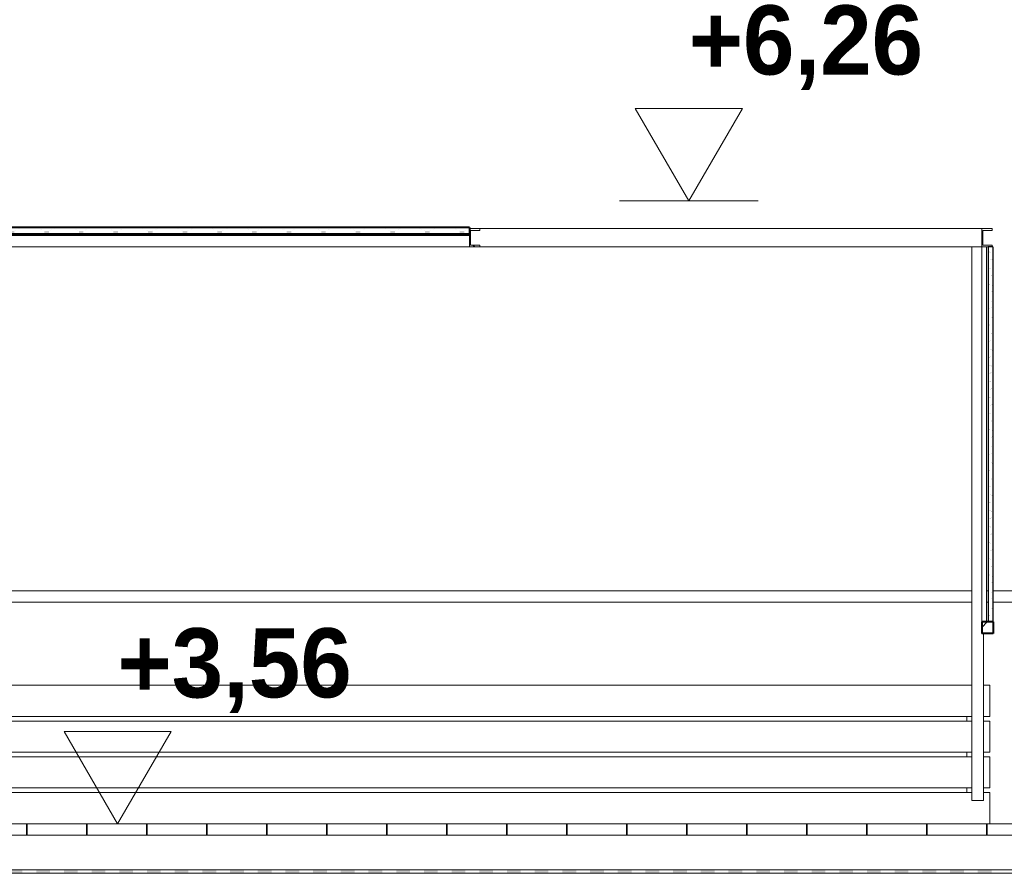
# Model space of a CAD drawing. Header units: millimetres. Extents: x -4481 to 79246, y -53000 to 18468.
# Tile 43 of 48: x 55609 to 59875, y 3345 to 7045. Entities that reach past the tile are written whole.
import ezdxf

# ---------------------------------------------------------------- set-up
doc = ezdxf.new("R2010")
doc.units = ezdxf.units.MM
doc.header["$MEASUREMENT"] = 0
doc.linetypes.add('Wipeout_Contour', pattern=[1000, 0, -1000])
for name, color, linetype in [('Nouveau_0', 7, 'Continuous'), ('Nouveau_2D - Cotations pour 100ème', 7, 'Continuous'), ('Nouveau__Constr - Poutres', 7, 'Continuous'), ('Nouveau__Constr - Serrurerie', 7, 'Continuous'), ('Nouveau__Sols - Dalles', 7, 'Continuous'), ('Nouveau_Equip - Agencement', 7, 'Continuous')]:
    doc.layers.add(name, color=color, linetype=linetype)
doc.styles.add('STYLE_GENERE_1', font='GOTHIC.TTF')
pattern_1 = [(135, (0, 0), (318.198, 318.198), []), (135, (-106.07, -106.07), (318.198, 318.198), [])]

# ---------------------------------------------------------------- blocks, each defined once
blk = doc.blocks.new('Élément de coupe_45')
at = {"layer": 'Nouveau__Constr - Poutres', "color": 7, "linetype": 'Continuous', "lineweight": 13}
for p, q in [((59735, 4570), (54570, 4570)), ((59805, 4570), (59797.5, 4570)), ((59923, 4570), (59825, 4570)), ((59735, 4520), (54570, 4520)), ((59805, 4520), (59797.5, 4520)), ((59923, 4520), (59825, 4520))]:
    blk.add_line(p, q, dxfattribs=at)
blk = doc.blocks.new('*X148')
at = {"layer": 'Nouveau__Sols - Dalles', "linetype": 'Continuous', "lineweight": 15}
for points in [[(55620, 3360), (55560, 3360), (55560, 3345), (55620, 3345)], [(55740, 3360), (55680, 3360), (55680, 3345), (55740, 3345)], [(55860, 3360), (55800, 3360), (55800, 3345), (55860, 3345)], [(55980, 3360), (55920, 3360), (55920, 3345), (55980, 3345)], [(56100, 3360), (56040, 3360), (56040, 3345), (56100, 3345)], [(56220, 3360), (56160, 3360), (56160, 3345), (56220, 3345)], [(56340, 3360), (56280, 3360), (56280, 3345), (56340, 3345)], [(56460, 3360), (56400, 3360), (56400, 3345), (56460, 3345)], [(56580, 3360), (56520, 3360), (56520, 3345), (56580, 3345)], [(56700, 3360), (56640, 3360), (56640, 3345), (56700, 3345)], [(56820, 3360), (56760, 3360), (56760, 3345), (56820, 3345)], [(56940, 3360), (56880, 3360), (56880, 3345), (56940, 3345)], [(57060, 3360), (57000, 3360), (57000, 3345), (57060, 3345)], [(57180, 3360), (57120, 3360), (57120, 3345), (57180, 3345)], [(57300, 3360), (57240, 3360), (57240, 3345), (57300, 3345)], [(57420, 3360), (57360, 3360), (57360, 3345), (57420, 3345)], [(57540, 3360), (57480, 3360), (57480, 3345), (57540, 3345)], [(57660, 3360), (57600, 3360), (57600, 3345), (57660, 3345)], [(57780, 3360), (57720, 3360), (57720, 3345), (57780, 3345)], [(57900, 3360), (57840, 3360), (57840, 3345), (57900, 3345)], [(58020, 3360), (57960, 3360), (57960, 3345), (58020, 3345)], [(58140, 3360), (58080, 3360), (58080, 3345), (58140, 3345)], [(58260, 3360), (58200, 3360), (58200, 3345), (58260, 3345)], [(58380, 3360), (58320, 3360), (58320, 3345), (58380, 3345)], [(58500, 3360), (58440, 3360), (58440, 3345), (58500, 3345)], [(58620, 3360), (58560, 3360), (58560, 3345), (58620, 3345)], [(58740, 3360), (58680, 3360), (58680, 3345), (58740, 3345)], [(58860, 3360), (58800, 3360), (58800, 3345), (58860, 3345)], [(58980, 3360), (58920, 3360), (58920, 3345), (58980, 3345)], [(59100, 3360), (59040, 3360), (59040, 3345), (59100, 3345)], [(59220, 3360), (59160, 3360), (59160, 3345), (59220, 3345)], [(59340, 3360), (59280, 3360), (59280, 3345), (59340, 3345)], [(59460, 3360), (59400, 3360), (59400, 3345), (59460, 3345)], [(59580, 3360), (59520, 3360), (59520, 3345), (59580, 3345)], [(59700, 3360), (59640, 3360), (59640, 3345), (59700, 3345)], [(59820, 3360), (59760, 3360), (59760, 3345), (59820, 3345)]]:
    blk.add_hatch(color=7, dxfattribs=at).paths.add_polyline_path(points)
blk = doc.blocks.new('Élément de coupe_133')
at = {"color": 254, "linetype": 'Wipeout_Contour', "lineweight": 0, "ltscale": 229289.191461}
blk.add_wipeout([(54470, 3510), (54470, 3360), (59968, 3360), (59968, 3510)], dxfattribs=at).dxf.layer = 'Nouveau__Sols - Dalles'
at = {"layer": 'Nouveau__Sols - Dalles', "color": 7, "linetype": 'Continuous', "lineweight": 5}
for p, q in [((59968, 3360), (54470, 3360)), ((59968, 3345), (54470, 3345))]:
    blk.add_line(p, q, dxfattribs=at)
at = {"layer": 'Nouveau__Sols - Dalles', "lineweight": 0}
blk.add_blockref('*X148', (0, 0), dxfattribs=at)
at = {"color": 254, "linetype": 'Wipeout_Contour', "lineweight": 0, "ltscale": 229313.390378}
blk.add_wipeout([(54470, 3510), (59968, 3510), (59968, 3560), (54470, 3560)], dxfattribs=at).dxf.layer = 'Nouveau__Sols - Dalles'
at = {"layer": 'Nouveau__Sols - Dalles', "linetype": 'Continuous', "lineweight": 35}
h = blk.add_hatch(dxfattribs=at)
h.set_pattern_fill('Béton_préfabriqué', style=0, pattern_type=2)
h.set_pattern_definition([(0, (0, 0), (0, 260), []), (90, (0, 0), (-260, 0), [])])
h.paths.add_polyline_path([(54470, 3510), (59968, 3510), (59968, 3560), (54470, 3560)])
at = {"layer": 'Nouveau__Sols - Dalles', "color": 7, "linetype": 'Continuous', "lineweight": 5}
for p, q in [((59960, 3560), (54470, 3560)), ((59968, 3510), (54470, 3510))]:
    blk.add_line(p, q, dxfattribs=at)
blk = doc.blocks.new('Élément de coupe_137')
at = {"layer": 'Nouveau__Constr - Serrurerie', "color": 7, "linetype": 'Continuous', "lineweight": 13}
for p, q in [((57602.5, 6140), (59777.5, 6140)), ((57602.5, 6060), (59735, 6060))]:
    blk.add_line(p, q, dxfattribs=at)
blk = doc.blocks.new('Élément de coupe_178')
at = {"layer": 'Nouveau_0', "color": 7, "linetype": 'Continuous', "lineweight": 13}
for p, q in [((59735, 6060), (59777.5, 6060)), ((59735, 3660), (59735, 6060)), ((59785, 3660), (59785, 4385)), ((59735, 3660), (59785, 3660))]:
    blk.add_line(p, q, dxfattribs=at)
blk = doc.blocks.new('Élément de coupe_179')
at = {"layer": 'Nouveau_Equip - Agencement', "color": 7, "linetype": 'Continuous', "lineweight": 13}
for p, q in [((54570, 4160), (59735, 4160)), ((59785, 4160), (59813, 4160)), ((59813, 4025), (59813, 4160)), ((54570, 4025), (59735, 4025)), ((59713, 4005), (59713, 4025)), ((59785, 4025), (59813, 4025)), ((54570, 4005), (59735, 4005)), ((59785, 4005), (59813, 4005)), ((59813, 3870), (59813, 4005)), ((54570, 3870), (59735, 3870)), ((54570, 3850), (59735, 3850)), ((59713, 3850), (59713, 3870)), ((59785, 3870), (59813, 3870)), ((59785, 3850), (59813, 3850)), ((59813, 3715), (59813, 3850)), ((54570, 3715), (59735, 3715)), ((59713, 3695), (59713, 3715)), ((59785, 3715), (59813, 3715)), ((54570, 3695), (59735, 3695)), ((59785, 3695), (59813, 3695)), ((59813, 3560), (59813, 3695))]:
    blk.add_line(p, q, dxfattribs=at)
blk = doc.blocks.new('Élément de coupe_184')
at = {"color": 254, "linetype": 'Wipeout_Contour', "lineweight": 0, "ltscale": 480892.337075}
blk.add_wipeout([(59822.5, 6140), (59777.5, 6140), (59777.5, 6060), (59822.5, 6060), (59822.5, 6068), (59782.5, 6068), (59782.5, 6132), (59822.5, 6132)], dxfattribs=at).dxf.layer = 'Nouveau__Constr - Serrurerie'
at = {"layer": 'Nouveau__Constr - Serrurerie', "linetype": 'Continuous', "lineweight": 15}
h = blk.add_hatch(dxfattribs=at)
h.set_pattern_fill('Acier', style=0, pattern_type=2)
h.set_pattern_definition(pattern_1)
h.paths.add_polyline_path([(59822.5, 6140), (59777.5, 6140), (59777.5, 6060), (59822.5, 6060), (59822.5, 6068), (59782.5, 6068), (59782.5, 6132), (59822.5, 6132)])
at = {"layer": 'Nouveau__Constr - Serrurerie', "color": 7, "linetype": 'Continuous', "lineweight": 13}
for p, q in [((59777.5, 6140), (59777.5, 6060)), ((59822.5, 6140), (59777.5, 6140)), ((59782.5, 6132), (59782.5, 6068)), ((59822.5, 6132), (59782.5, 6132)), ((59822.5, 6140), (59822.5, 6132)), ((59805, 6060), (59777.5, 6060)), ((59822.5, 6068), (59782.5, 6068)), ((59822.5, 6068), (59822.5, 6060))]:
    blk.add_line(p, q, dxfattribs=at)
blk = doc.blocks.new('Élément de coupe_185')
at = {"color": 254, "linetype": 'Wipeout_Contour', "lineweight": 0, "ltscale": 463227.527298}
blk.add_wipeout([(57602.5, 6140), (57557.5, 6140), (57557.5, 6060), (57602.5, 6060), (57602.5, 6068), (57562.5, 6068), (57562.5, 6132), (57602.5, 6132)], dxfattribs=at).dxf.layer = 'Nouveau__Constr - Serrurerie'
at = {"layer": 'Nouveau__Constr - Serrurerie', "linetype": 'Continuous', "lineweight": 15}
h = blk.add_hatch(dxfattribs=at)
h.set_pattern_fill('Acier', style=0, pattern_type=2)
h.set_pattern_definition(pattern_1)
h.paths.add_polyline_path([(57602.5, 6140), (57557.5, 6140), (57557.5, 6060), (57602.5, 6060), (57602.5, 6068), (57562.5, 6068), (57562.5, 6132), (57602.5, 6132)])
at = {"layer": 'Nouveau__Constr - Serrurerie', "color": 7, "linetype": 'Continuous', "lineweight": 13}
for p, q in [((57602.5, 6140), (57557.5, 6140)), ((57557.5, 6115), (57557.5, 6060)), ((57562.5, 6132), (57562.5, 6068)), ((57602.5, 6132), (57562.5, 6132)), ((57602.5, 6140), (57602.5, 6132)), ((57602.5, 6060), (57557.5, 6060)), ((57602.5, 6068), (57562.5, 6068)), ((57602.5, 6068), (57602.5, 6060))]:
    blk.add_line(p, q, dxfattribs=at)
blk = doc.blocks.new('Élément de coupe_316')
at = {"color": 254, "linetype": 'Wipeout_Contour', "lineweight": 0, "ltscale": 239859.549831}
blk.add_wipeout([(59777.5, 4435), (59777.5, 4385), (59827.5, 4385), (59827.5, 4435)], dxfattribs=at).dxf.layer = 'Nouveau__Constr - Serrurerie'
at = {"layer": 'Nouveau__Constr - Serrurerie', "linetype": 'Continuous', "lineweight": 15}
h = blk.add_hatch(dxfattribs=at)
h.set_pattern_fill('Acier', style=0, pattern_type=2)
h.set_pattern_definition([(45, (0, 0), (-318.198, 318.198), []), (45, (-106.07, 106.07), (-318.198, 318.198), [])])
h.paths.add_polyline_path([(59777.5, 4435), (59777.5, 4385), (59827.5, 4385), (59827.5, 4435)])
at = {"layer": 'Nouveau__Constr - Serrurerie', "color": 7, "linetype": 'Continuous', "lineweight": 40}
for p, q in [((59777.5, 4435), (59777.5, 4385)), ((59805, 4435), (59777.5, 4435)), ((59825, 4435), (59805, 4435)), ((59827.5, 4435), (59825, 4435)), ((59827.5, 4435), (59827.5, 4385)), ((59827.5, 4385), (59777.5, 4385))]:
    blk.add_line(p, q, dxfattribs=at)
blk = doc.blocks.new('Élément de coupe_317')
at = {"layer": 'Nouveau_0', "color": 7, "linetype": 'Continuous', "lineweight": 13}
for p, q in [((59777.5, 4435), (59777.5, 6060)), ((59797.5, 4435), (59797.5, 6060))]:
    blk.add_line(p, q, dxfattribs=at)
blk = doc.blocks.new('Élément de coupe_319')
at = {"layer": 'Nouveau__Constr - Serrurerie', "color": 7, "linetype": 'Continuous', "lineweight": 13}
for p, q in [((54570, 6110), (54585, 6110)), ((54590, 6110), (57557.5, 6110)), ((54570, 6060), (54585, 6060)), ((54630, 6060), (57557.5, 6060))]:
    blk.add_line(p, q, dxfattribs=at)
blk = doc.blocks.new('*X408')
at = {"layer": 'Nouveau__Constr - Serrurerie', "linetype": 'Continuous', "lineweight": 15}
for points in [[(54632.3, 6145), (54631.5, 6145), (54665, 6129.5), (54665, 6120.5), (54653.1, 6115), (54653.8, 6115), (54665, 6120.2), (54665, 6120), (54685, 6120), (54685, 6120.2), (54696.2, 6115), (54696.9, 6115), (54685, 6120.5), (54685, 6129.5), (54718.5, 6145), (54717.7, 6145), (54685, 6129.8), (54685, 6130), (54665, 6130), (54665, 6129.8)], [(54781.5, 6145), (54815, 6129.5), (54815, 6120.5), (54803.1, 6115), (54803.8, 6115), (54815, 6120.2), (54815, 6120), (54835, 6120), (54835, 6120.2), (54846.2, 6115), (54846.9, 6115), (54835, 6120.5), (54835, 6129.5), (54868.5, 6145), (54867.7, 6145), (54835, 6129.8), (54835, 6130), (54815, 6130), (54815, 6129.8), (54782.3, 6145)], [(54931.5, 6145), (54965, 6129.5), (54965, 6120.5), (54953.1, 6115), (54953.8, 6115), (54965, 6120.2), (54965, 6120), (54985, 6120), (54985, 6120.2), (54996.2, 6115), (54996.9, 6115), (54985, 6120.5), (54985, 6129.5), (55018.5, 6145), (55017.7, 6145), (54985, 6129.8), (54985, 6130), (54965, 6130), (54965, 6129.8), (54932.3, 6145)], [(55081.5, 6145), (55115, 6129.5), (55115, 6120.5), (55103.1, 6115), (55103.8, 6115), (55115, 6120.2), (55115, 6120), (55135, 6120), (55135, 6120.2), (55146.2, 6115), (55146.9, 6115), (55135, 6120.5), (55135, 6129.5), (55168.5, 6145), (55167.7, 6145), (55135, 6129.8), (55135, 6130), (55115, 6130), (55115, 6129.8), (55082.3, 6145)], [(55231.5, 6145), (55265, 6129.5), (55265, 6120.5), (55253.1, 6115), (55253.8, 6115), (55265, 6120.2), (55265, 6120), (55285, 6120), (55285, 6120.2), (55296.2, 6115), (55296.9, 6115), (55285, 6120.5), (55285, 6129.5), (55318.5, 6145), (55317.7, 6145), (55285, 6129.8), (55285, 6130), (55265, 6130), (55265, 6129.8), (55232.3, 6145)], [(55381.5, 6145), (55415, 6129.5), (55415, 6120.5), (55403.1, 6115), (55403.8, 6115), (55415, 6120.2), (55415, 6120), (55435, 6120), (55435, 6120.2), (55446.2, 6115), (55446.9, 6115), (55435, 6120.5), (55435, 6129.5), (55468.5, 6145), (55467.7, 6145), (55435, 6129.8), (55435, 6130), (55415, 6130), (55415, 6129.8), (55382.3, 6145)], [(55531.5, 6145), (55565, 6129.5), (55565, 6120.5), (55553.1, 6115), (55553.8, 6115), (55565, 6120.2), (55565, 6120), (55585, 6120), (55585, 6120.2), (55596.2, 6115), (55596.9, 6115), (55585, 6120.5), (55585, 6129.5), (55618.5, 6145), (55617.7, 6145), (55585, 6129.8), (55585, 6130), (55565, 6130), (55565, 6129.8), (55532.3, 6145)], [(55681.5, 6145), (55715, 6129.5), (55715, 6120.5), (55703.1, 6115), (55703.8, 6115), (55715, 6120.2), (55715, 6120), (55735, 6120), (55735, 6120.2), (55746.2, 6115), (55746.9, 6115), (55735, 6120.5), (55735, 6129.5), (55768.5, 6145), (55767.7, 6145), (55735, 6129.8), (55735, 6130), (55715, 6130), (55715, 6129.8), (55682.3, 6145)], [(55831.5, 6145), (55865, 6129.5), (55865, 6120.5), (55853.1, 6115), (55853.8, 6115), (55865, 6120.2), (55865, 6120), (55885, 6120), (55885, 6120.2), (55896.2, 6115), (55896.9, 6115), (55885, 6120.5), (55885, 6129.5), (55918.5, 6145), (55917.7, 6145), (55885, 6129.8), (55885, 6130), (55865, 6130), (55865, 6129.8), (55832.3, 6145)], [(55981.5, 6145), (56015, 6129.5), (56015, 6120.5), (56003.1, 6115), (56003.8, 6115), (56015, 6120.2), (56015, 6120), (56035, 6120), (56035, 6120.2), (56046.2, 6115), (56046.9, 6115), (56035, 6120.5), (56035, 6129.5), (56068.5, 6145), (56067.7, 6145), (56035, 6129.8), (56035, 6130), (56015, 6130), (56015, 6129.8), (55982.3, 6145)], [(56131.5, 6145), (56165, 6129.5), (56165, 6120.5), (56153.1, 6115), (56153.8, 6115), (56165, 6120.2), (56165, 6120), (56185, 6120), (56185, 6120.2), (56196.2, 6115), (56196.9, 6115), (56185, 6120.5), (56185, 6129.5), (56218.5, 6145), (56217.7, 6145), (56185, 6129.8), (56185, 6130), (56165, 6130), (56165, 6129.8), (56132.3, 6145)], [(56281.5, 6145), (56315, 6129.5), (56315, 6120.5), (56303.1, 6115), (56303.8, 6115), (56315, 6120.2), (56315, 6120), (56335, 6120), (56335, 6120.2), (56346.2, 6115), (56346.9, 6115), (56335, 6120.5), (56335, 6129.5), (56368.5, 6145), (56367.7, 6145), (56335, 6129.8), (56335, 6130), (56315, 6130), (56315, 6129.8), (56282.3, 6145)], [(56431.5, 6145), (56465, 6129.5), (56465, 6120.5), (56453.1, 6115), (56453.8, 6115), (56465, 6120.2), (56465, 6120), (56485, 6120), (56485, 6120.2), (56496.2, 6115), (56496.9, 6115), (56485, 6120.5), (56485, 6129.5), (56518.5, 6145), (56517.7, 6145), (56485, 6129.8), (56485, 6130), (56465, 6130), (56465, 6129.8), (56432.3, 6145)], [(56581.5, 6145), (56615, 6129.5), (56615, 6120.5), (56603.1, 6115), (56603.8, 6115), (56615, 6120.2), (56615, 6120), (56635, 6120), (56635, 6120.2), (56646.2, 6115), (56646.9, 6115), (56635, 6120.5), (56635, 6129.5), (56668.5, 6145), (56667.7, 6145), (56635, 6129.8), (56635, 6130), (56615, 6130), (56615, 6129.8), (56582.3, 6145)], [(56731.5, 6145), (56765, 6129.5), (56765, 6120.5), (56753.1, 6115), (56753.8, 6115), (56765, 6120.2), (56765, 6120), (56785, 6120), (56785, 6120.2), (56796.2, 6115), (56796.9, 6115), (56785, 6120.5), (56785, 6129.5), (56818.5, 6145), (56817.7, 6145), (56785, 6129.8), (56785, 6130), (56765, 6130), (56765, 6129.8), (56732.3, 6145)], [(56881.5, 6145), (56915, 6129.5), (56915, 6120.5), (56903.1, 6115), (56903.8, 6115), (56915, 6120.2), (56915, 6120), (56935, 6120), (56935, 6120.2), (56946.2, 6115), (56946.9, 6115), (56935, 6120.5), (56935, 6129.5), (56968.5, 6145), (56967.7, 6145), (56935, 6129.8), (56935, 6130), (56915, 6130), (56915, 6129.8), (56882.3, 6145)], [(57031.5, 6145), (57065, 6129.5), (57065, 6120.5), (57053.1, 6115), (57053.8, 6115), (57065, 6120.2), (57065, 6120), (57085, 6120), (57085, 6120.2), (57096.2, 6115), (57096.9, 6115), (57085, 6120.5), (57085, 6129.5), (57118.5, 6145), (57117.7, 6145), (57085, 6129.8), (57085, 6130), (57065, 6130), (57065, 6129.8), (57032.3, 6145)], [(57181.5, 6145), (57215, 6129.5), (57215, 6120.5), (57203.1, 6115), (57203.8, 6115), (57215, 6120.2), (57215, 6120), (57235, 6120), (57235, 6120.2), (57246.2, 6115), (57246.9, 6115), (57235, 6120.5), (57235, 6129.5), (57268.5, 6145), (57267.7, 6145), (57235, 6129.8), (57235, 6130), (57215, 6130), (57215, 6129.8), (57182.3, 6145)], [(57331.5, 6145), (57365, 6129.5), (57365, 6120.5), (57353.1, 6115), (57353.8, 6115), (57365, 6120.2), (57365, 6120), (57385, 6120), (57385, 6120.2), (57396.2, 6115), (57396.9, 6115), (57385, 6120.5), (57385, 6129.5), (57418.5, 6145), (57417.7, 6145), (57385, 6129.8), (57385, 6130), (57365, 6130), (57365, 6129.8), (57332.3, 6145)], [(57482.3, 6145), (57481.5, 6145), (57515, 6129.5), (57515, 6120.5), (57503.1, 6115), (57503.8, 6115), (57515, 6120.2), (57515, 6120), (57535, 6120), (57535, 6120.2), (57546.2, 6115), (57546.9, 6115), (57535, 6120.5), (57535, 6129.5), (57557.5, 6139.9), (57557.5, 6140.3), (57535, 6129.8), (57535, 6130), (57515, 6130), (57515, 6129.8)]]:
    blk.add_hatch(color=7, dxfattribs=at).paths.add_polyline_path(points)
blk = doc.blocks.new('Élément de coupe_320')
at = {"layer": 'Nouveau__Constr - Serrurerie', "color": 7, "linetype": 'Continuous', "lineweight": 40}
for p, q in [((54630, 6145), (54630, 6140)), ((57557.5, 6145), (54630, 6145)), ((57557.5, 6145), (57557.5, 6140)), ((54630, 6140), (54630, 6132)), ((54630, 6132), (54630, 6115)), ((57557.5, 6115), (54630, 6115)), ((57557.5, 6140), (57557.5, 6115))]:
    blk.add_line(p, q, dxfattribs=at)
at = {"layer": 'Nouveau__Constr - Serrurerie', "lineweight": 0}
blk.add_blockref('*X408', (0, 0), dxfattribs=at)
blk = doc.blocks.new('*X410')
at = {"layer": 'Nouveau__Constr - Serrurerie', "linetype": 'Continuous', "lineweight": 15}
for points in [[(59805, 6041.2), (59805, 6040.9), (59825, 6031.6), (59825, 6032)], [(59825, 6008.4), (59805, 5999.1), (59805, 5998.8), (59825, 6008)], [(59805, 5970.9), (59825, 5961.6), (59825, 5962), (59805, 5971.2)], [(59825, 5938.4), (59805, 5929.1), (59805, 5928.8), (59825, 5938)], [(59805, 5900.9), (59825, 5891.6), (59825, 5892), (59805, 5901.2)], [(59825, 5868.4), (59805, 5859.1), (59805, 5858.8), (59825, 5868)], [(59805, 5830.9), (59825, 5821.6), (59825, 5822), (59805, 5831.2)], [(59825, 5798.4), (59805, 5789.1), (59805, 5788.8), (59825, 5798)], [(59805, 5760.9), (59825, 5751.6), (59825, 5752), (59805, 5761.2)], [(59825, 5728.4), (59805, 5719.1), (59805, 5718.8), (59825, 5728)], [(59805, 5690.9), (59825, 5681.6), (59825, 5682), (59805, 5691.2)], [(59825, 5658.4), (59805, 5649.1), (59805, 5648.8), (59825, 5658)], [(59805, 5620.9), (59825, 5611.6), (59825, 5612), (59805, 5621.2)], [(59825, 5588.4), (59805, 5579.1), (59805, 5578.8), (59825, 5588)], [(59805, 5550.9), (59825, 5541.6), (59825, 5542), (59805, 5551.2)], [(59825, 5518.4), (59805, 5509.1), (59805, 5508.8), (59825, 5518)], [(59805, 5480.9), (59825, 5471.6), (59825, 5472), (59805, 5481.2)], [(59825, 5448.4), (59805, 5439.1), (59805, 5438.8), (59825, 5448)], [(59805, 5410.9), (59825, 5401.6), (59825, 5402), (59805, 5411.2)], [(59825, 5378.4), (59805, 5369.1), (59805, 5368.8), (59825, 5378)], [(59805, 5340.9), (59825, 5331.6), (59825, 5332), (59805, 5341.2)], [(59825, 5308.4), (59805, 5299.1), (59805, 5298.8), (59825, 5308)], [(59805, 5270.9), (59825, 5261.6), (59825, 5262), (59805, 5271.2)], [(59825, 5238.4), (59805, 5229.1), (59805, 5228.8), (59825, 5238)], [(59805, 5200.9), (59825, 5191.6), (59825, 5192), (59805, 5201.2)], [(59825, 5168.4), (59805, 5159.1), (59805, 5158.8), (59825, 5168)], [(59805, 5130.9), (59825, 5121.6), (59825, 5122), (59805, 5131.2)], [(59825, 5098.4), (59805, 5089.1), (59805, 5088.8), (59825, 5098)], [(59805, 5060.9), (59825, 5051.6), (59825, 5052), (59805, 5061.2)], [(59825, 5028.4), (59805, 5019.1), (59805, 5018.8), (59825, 5028)], [(59805, 4990.9), (59825, 4981.6), (59825, 4982), (59805, 4991.2)], [(59825, 4958.4), (59805, 4949.1), (59805, 4948.8), (59825, 4958)], [(59805, 4920.9), (59825, 4911.6), (59825, 4912), (59805, 4921.2)], [(59825, 4888.4), (59805, 4879.1), (59805, 4878.8), (59825, 4888)], [(59805, 4850.9), (59825, 4841.6), (59825, 4842), (59805, 4851.2)], [(59825, 4818.4), (59805, 4809.1), (59805, 4808.8), (59825, 4818)], [(59805, 4780.9), (59825, 4771.6), (59825, 4772), (59805, 4781.2)], [(59825, 4748.4), (59805, 4739.1), (59805, 4738.8), (59825, 4748)], [(59805, 4710.9), (59825, 4701.6), (59825, 4702), (59805, 4711.2)], [(59825, 4678.4), (59805, 4669.1), (59805, 4668.8), (59825, 4678)], [(59805, 4640.9), (59825, 4631.6), (59825, 4632), (59805, 4641.2)], [(59825, 4608.4), (59805, 4599.1), (59805, 4598.8), (59825, 4608)], [(59805, 4570.9), (59825, 4561.6), (59825, 4562), (59805, 4571.2)], [(59825, 4538.4), (59805, 4529.1), (59805, 4528.8), (59825, 4538)], [(59805, 4500.9), (59825, 4491.6), (59825, 4492), (59805, 4501.2)], [(59805, 4459.1), (59805, 4458.8), (59825, 4468), (59825, 4468.4)]]:
    blk.add_hatch(color=7, dxfattribs=at).paths.add_polyline_path(points)
blk = doc.blocks.new('Élément de coupe_321')
at = {"layer": 'Nouveau__Constr - Serrurerie', "color": 7, "linetype": 'Continuous', "lineweight": 30}
for p, q in [((59805, 6060), (59805, 4435)), ((59822.5, 6060), (59805, 6060)), ((59825, 6060), (59822.5, 6060)), ((59825, 6060), (59825, 4435))]:
    blk.add_line(p, q, dxfattribs=at)
at = {"layer": 'Nouveau__Constr - Serrurerie', "lineweight": 0}
blk.add_blockref('*X410', (0, 0), dxfattribs=at)
blk = doc.blocks.new('Cotation_1', base_point=(56032.9, 3560))
at = {"layer": 'Nouveau_2D - Cotations pour 100ème', "color": 7, "linetype": 'Continuous', "lineweight": 13}
for p, q in [((56032.9, 3560), (55800.9, 3960)), ((55800.9, 3960), (56264.9, 3960)), ((56264.9, 3960), (56032.9, 3560)), ((56032.9, 3560), (55732.9, 3560)), ((56032.9, 3560), (56332.9, 3560))]:
    blk.add_line(p, q, dxfattribs=at)
at = {"layer": 'Nouveau_2D - Cotations pour 100ème', "color": 7, "lineweight": 13, "insert": (56032.9, 4040), "char_height": 300, "attachment_point": 7, "style": 'STYLE_GENERE_1'}
blk.add_mtext('{\\A1;\\fCentury Gothic|b1|i0|c0|p0;+3,56}', dxfattribs=at)
blk = doc.blocks.new('Cotation_2', base_point=(58508.4, 6260))
at = {"layer": 'Nouveau_2D - Cotations pour 100ème', "color": 7, "linetype": 'Continuous', "lineweight": 13}
for p, q in [((58508.4, 6260), (58276.4, 6660)), ((58276.4, 6660), (58740.4, 6660)), ((58740.4, 6660), (58508.4, 6260)), ((58508.4, 6260), (58208.4, 6260)), ((58508.4, 6260), (58808.4, 6260))]:
    blk.add_line(p, q, dxfattribs=at)
at = {"layer": 'Nouveau_2D - Cotations pour 100ème', "color": 7, "lineweight": 13, "insert": (58508.4, 6740), "char_height": 300, "attachment_point": 7, "style": 'STYLE_GENERE_1'}
blk.add_mtext('{\\A1;\\fCentury Gothic|b1|i0|c0|p0;+6,26}', dxfattribs=at)

msp = doc.modelspace()

# ---------------------------------------------------------------- block references
at = {"layer": 'Nouveau_0', "lineweight": 0}
msp.add_blockref('Élément de coupe_178', (0, 0), dxfattribs=at)
at = {"layer": 'Nouveau_2D - Cotations pour 100ème', "color": 7, "linetype": 'Continuous', "lineweight": 13}
msp.add_blockref('Cotation_2', (58508.354, 6260), dxfattribs=at)
at = {"layer": 'Nouveau__Constr - Poutres', "lineweight": 0}
msp.add_blockref('Élément de coupe_45', (0, 0), dxfattribs=at)
at = {"layer": 'Nouveau__Constr - Serrurerie', "lineweight": 0}
msp.add_blockref('Élément de coupe_137', (0, 0), dxfattribs=at)
at = {"layer": 'Nouveau__Sols - Dalles', "lineweight": 0}
msp.add_blockref('Élément de coupe_133', (0, 0), dxfattribs=at)

# ---------------------------------------------------------------- next in the draw order: block references
at = {"layer": 'Nouveau_2D - Cotations pour 100ème', "color": 7, "linetype": 'Continuous', "lineweight": 13}
msp.add_blockref('Cotation_1', (56032.871, 3560), dxfattribs=at)
at = {"layer": 'Nouveau__Constr - Serrurerie', "lineweight": 0}
for name in ['Élément de coupe_185', 'Élément de coupe_184', 'Élément de coupe_316']:
    msp.add_blockref(name, (0, 0), dxfattribs=at)
at = {"layer": 'Nouveau_Equip - Agencement', "lineweight": 0}
msp.add_blockref('Élément de coupe_179', (0, 0), dxfattribs=at)

# ---------------------------------------------------------------- next in the draw order: block references
at = {"layer": 'Nouveau_0', "lineweight": 0}
msp.add_blockref('Élément de coupe_317', (0, 0), dxfattribs=at)
at = {"layer": 'Nouveau__Constr - Serrurerie', "lineweight": 0}
for name in ['Élément de coupe_320', 'Élément de coupe_319', 'Élément de coupe_321']:
    msp.add_blockref(name, (0, 0), dxfattribs=at)

doc.saveas('drawing.dxf')
